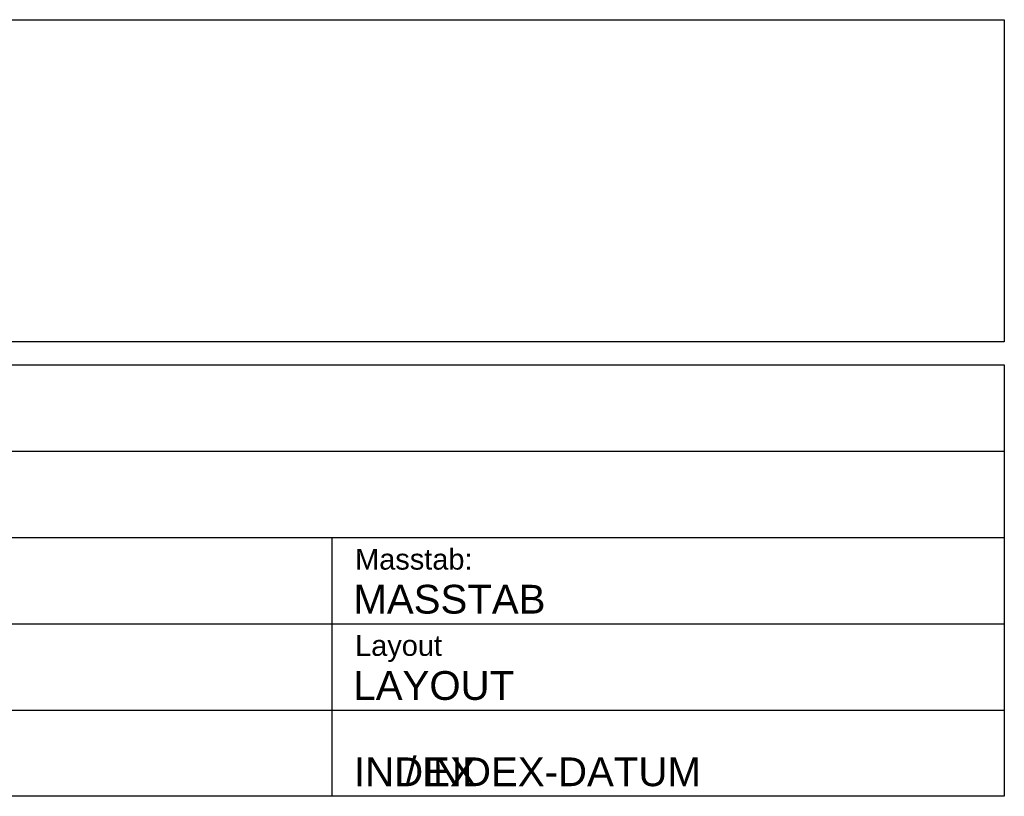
# Model space of a CAD drawing. Header units: metres. Extents: x -185 to -10, y 10 to 129.
# Tile 2 of 29: x -96 to -10, y 10 to 78. Entities that reach past the tile are written whole.
import ezdxf

# ---------------------------------------------------------------- set-up
doc = ezdxf.new("R2010")
doc.units = ezdxf.units.M
doc.header["$LTSCALE"] = 0.0125
doc.styles.add('Arial', font='arial.ttf')

msp = doc.modelspace()

# ---------------------------------------------------------------- linework, layer by layer
for points in [[(-185, 49.5), (-185, 77.5), (-10, 77.5), (-10, 49.5)], [(-185, 10), (-185, 47.5), (-10, 47.5), (-10, 10)]]:
    msp.add_lwpolyline(points, close=True)
for points in [[(-185, 40), (-10, 40)], [(-185, 32.5), (-10, 32.5)], [(-68.4, 10), (-68.4, 32.5)], [(-185, 25), (-10, 25)], [(-126.7, 17.5), (-10, 17.5)]]:
    msp.add_lwpolyline(points)

# ---------------------------------------------------------------- texts
at = {"style": 'Arial'}
for s, p in [('Masstab:', (-66.4, 29.704)), ('Layout', (-66.4, 22.207))]:
    msp.add_text(s, height=1.8, dxfattribs=at).set_placement(p)
at = {"insert": (-61.548, 10.882), "char_height": 2.5, "attachment_point": 8, "style": 'Arial'}
msp.add_mtext_dynamic_manual_height_columns('/', width=3.72004, gutter_width=1, heights=[0], dxfattribs=at)
at = {"style": 'Arial'}
for tag, p, s in [('MASSTAB', (-66.549, 25.882), '1:-'), ('LAYOUT', (-66.549, 18.382), 'Model'), ('INDEX', (-66.499, 10.882), '00'), ('INDEX-DATUM', (-60.608, 10.882), 'TT.MM.JJ')]:
    msp.add_attdef(tag, p, s, height=2.5, dxfattribs=at)

doc.saveas('drawing.dxf')
